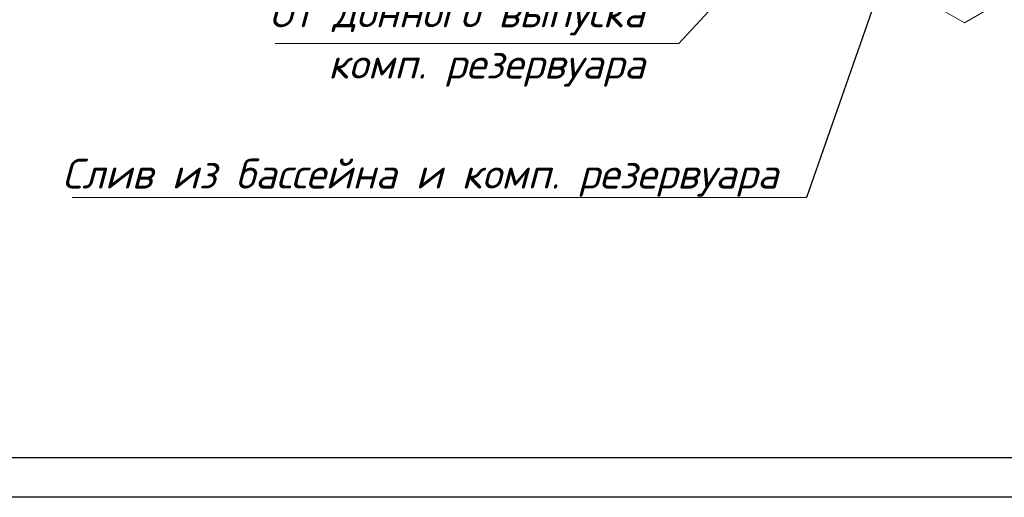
# Model space of a CAD drawing. Extents: x 4114239 to 5838486, y 780458 to 1383318.
# Tile 22 of 231: x 4335684 to 4348180, y 996584 to 1002649. Entities that reach past the tile are written whole.
import ezdxf
from ezdxf.enums import TextEntityAlignment as Align

# ---------------------------------------------------------------- set-up
doc = ezdxf.new("R2010")
doc.units = 0
doc.header["$MEASUREMENT"] = 0
for name, color, linetype, lineweight in [('Farmat', 7, 'Continuous', 30), ('Основные', 160, 'Continuous', 40), ('разм', 7, 'Continuous', 18)]:
    doc.layers.add(name, color=color, linetype=linetype, lineweight=lineweight)
doc.layers.add('Отметки', color=7, linetype='Continuous', lineweight=0, true_color=0x221726)
doc.styles.add('ГОСТ 250', font='isocpeui.ttf', dxfattribs={"height": 300})

msp = doc.modelspace()

# ---------------------------------------------------------------- linework, layer by layer
at = {"ltscale": 5}
for p, q in [((4347183.0979, 1004713.9173), (4345669.2462, 1000393.0972)), ((4344049.9757, 1002346.8184), (4345610.1319, 1004035.1494, 0))]:
    msp.add_line(p, q, dxfattribs=at)
at = {"color": 0, "linetype": 'Continuous', "lineweight": 0, "extrusion": (5.55112e-17, 0.816497, 0.57735)}
for p, q in [((4345955.8436, 1003602.3271), (4347672.8622, 1002611.006, 0)), ((4347672.8622, 1002611.006), (4349389.8807, 1003602.3271, 0))]:
    msp.add_line(p, q, dxfattribs=at)
at = {"layer": 'Farmat', "color": 0, "linetype": 'ByBlock', "lineweight": 30}
msp.add_lwpolyline([(4310624.0252, 1038083.8723), (4367524.0252, 1038083.8723), (4367524.0252, 997083.8723), (4310624.0252, 997083.8723)], close=True, dxfattribs=at)
at = {"layer": 'Отметки', "color": 0}
for p, q in [((4338925.4771, 1002346.8184), (4344049.9757, 1002346.8184)), ((4336349.2302, 1000393.0972), (4345669.2462, 1000393.0972))]:
    msp.add_line(p, q, dxfattribs=at)
at = {"layer": 'разм', "color": 0, "lineweight": 25, "ltscale": 0.5}
msp.add_lwpolyline([(4308624.0252, 1038583.8723), (4368024.0252, 1038583.8723), (4368024.0252, 996583.8723), (4308624.0252, 996583.8723)], close=True, dxfattribs=at)

# ---------------------------------------------------------------- texts
at = {"layer": 'Основные', "color": 0, "style": 'ГОСТ 250'}
for s, p in [('От донного выпуска  ', (4338850.1367, 1002742.4265)), ('комп. резервуара', (4339599.7611, 1002091.4011)), ('Слив из бассейна и комп. резервуара', (4336221.6387, 1000694.4741))]:
    msp.add_text(s, height=379.411085, dxfattribs=at).set_placement(p, align=Align.MIDDLE_LEFT)

doc.saveas('drawing.dxf')
